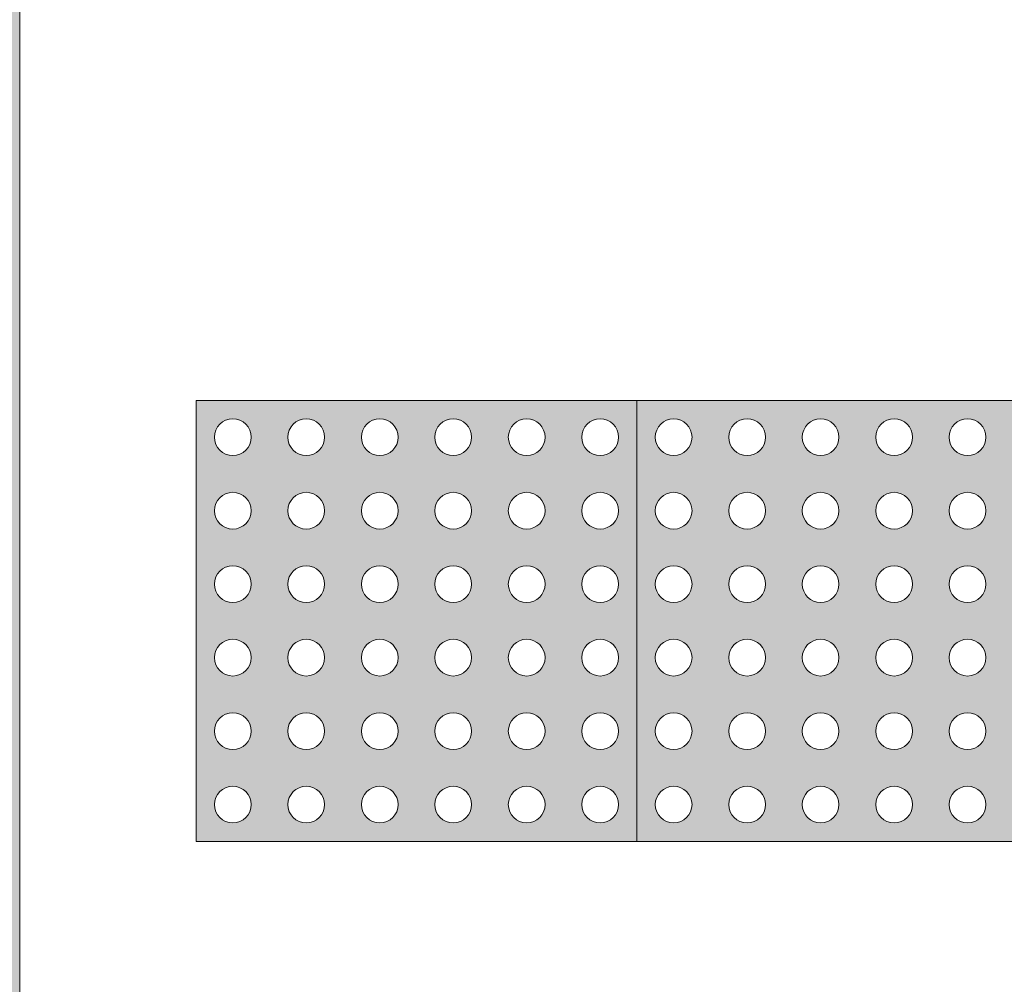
# Model space of a CAD drawing. Header units: metres. Extents: x -14.5 to 19.7, y -19.1 to 4.
# Tile 24 of 218: x 6.006 to 6.565, y -11.845 to -11.298. Entities that reach past the tile are written whole.
import ezdxf

# ---------------------------------------------------------------- set-up
doc = ezdxf.new("R2010")
doc.units = ezdxf.units.M
doc.linetypes.add('Traço ponto', pattern=[0.015875, 0.00635, -0.004762, 0, -0.004762])
for name, color, linetype, lineweight in [('A-ANNO-DIMS', 7, 'Continuous', 9), ('A-ANNO-DIMS-78', 7, 'Continuous', 9), ('A-DETL-GENF', 7, 'Continuous', 5)]:
    doc.layers.add(name, color=color, linetype=linetype, lineweight=lineweight)
doc.layers.add('A-DETL', color=7, linetype='Continuous', lineweight=5, true_color=0x00a600)
doc.styles.add('Arial', font='arial.ttf', dxfattribs={"height": 0.117})
doc.dimstyles.new('Com_linha__ref__contínua__-_Cor_Vermelha_Arial_1_5mm', dxfattribs={"dimscale": 0.3048, "dimtxt": 0.11937, "dimasz": 0.511811, "dimexe": 0.383858, "dimexo": 0.383858, "dimgap": 0.038386, "dimtad": 1, "dimrnd": 0.01, "dimzin": 0, "dimdsep": 46, "dimtxsty": 'Arial', "dimblk1": 'OBLIQUE', "dimblk2": 'OBLIQUE', "dimsah": 1, "dimcen": 0.09, "dimdle": 0.383858, "dimazin": 0, "dimtfac": 1, "dimtdec": 4, "dimtix": 1, "dimtmove": 0, "dimatfit": 3, "dimfxl": 1, "dimtvp": 1, "dimtolj": 1, "dimtzin": 0, "dimarcsym": 2})

# ---------------------------------------------------------------- blocks, each defined once
blk = doc.blocks.new('DIMBLOCK41-PLANTA DE COBERTURA')
at = {"layer": 'A-ANNO-DIMS-78', "color": 242, "true_color": 0xbd2b2e}
for p, q in [((0.50641, -9.87872), (0.50641, -9.76172)), ((6.00641, -9.87872), (6.00641, -9.76172)), ((0.50641, -9.87872), (0.58441, -9.80072)), ((6.00641, -9.87872), (6.08441, -9.80072)), ((0.50641, -9.87872), (0.42841, -9.95672)), ((0.50641, -9.87872), (6.12341, -9.87872)), ((0.50641, -9.87872), (0.50641, -13.69804)), ((6.00641, -9.87872), (5.92841, -9.95672)), ((6.00641, -9.87872), (6.00641, -9.88541))]:
    blk.add_line(p, q, dxfattribs=at)
at = {"layer": 'A-ANNO-DIMS-78', "color": 0, "insert": (3.09848, -9.71513), "char_height": 0.117, "width": 0.3790468, "attachment_point": 1, "line_spacing_factor": 0.941778, "style": 'Arial'}
blk.add_mtext('5,50', dxfattribs=at)
blk = doc.blocks.new('_Oblique')
at = {"color": 0, "linetype": 'ByBlock', "lineweight": -2}
blk.add_line((-0.5, -0.5), (0.5, 0.5), dxfattribs=at)

msp = doc.modelspace()

# ---------------------------------------------------------------- hatches: boundary and pattern name
at = {"layer": 'A-DETL-GENF', "true_color": 0xd2e2c2}
h = msp.add_hatch(color=254, dxfattribs=at)
h.paths.add_polyline_path([(0.81862, -18.23504), (6.00641, -18.23504), (6.00641, -18.07504), (5.70641, -18.07504), (5.70641, -16.87504), (6.00641, -16.87504), (6.00641, -13.81504), (1.00641, -13.81504), (1.00641, -18.07504), (0.52641, -18.07504), (0.52641, -18.23504), (0.58949, -18.23504)])
h.paths.add_polyline_path([(0.34641, -12.61504), (6.00641, -12.61504), (6.00641, -8.23504), (-0.16359, -8.23504), (-0.16359, -12.61504)])
h.paths.add_polyline_path([(2.86588, -10.98682), (2.82346, -10.97632), (2.80431, -10.96948), (2.78764, -10.96072), (2.77426, -10.9494), (2.76483, -10.93504), (2.75895, -10.91793), (2.75579, -10.89549), (2.75503, -10.87765), (2.75556, -10.83293), (2.59395, -10.82941), (2.07676, -10.83021), (1.92545, -10.83201), (1.89845, -10.82832), (1.88794, -10.82566), (1.71561, -10.77363), (1.6384, -10.74902), (1.62517, -10.74358), (1.59722, -10.72804), (1.57271, -10.70769), (1.54836, -10.68232), (1.52665, -10.65476), (1.48962, -10.59875), (1.45656, -10.54041), (1.44512, -10.51632), (1.43553, -10.49146), (1.40068, -10.37367), (1.38973, -10.31835), (1.38226, -10.26854), (1.37304, -10.16582), (1.36863, -10.06279), (1.37064, -10.05853), (1.37064, -9.98121), (1.36863, -9.97686), (1.37304, -9.87383), (1.38226, -9.77111), (1.38973, -9.7213), (1.40737, -9.64054), (1.43553, -9.54819), (1.44512, -9.52333), (1.45656, -9.49924), (1.48962, -9.4409), (1.52665, -9.38489), (1.55462, -9.35033), (1.58673, -9.31939), (1.59837, -9.31083), (1.64705, -9.2778), (1.69676, -9.24817), (1.74851, -9.22531), (1.80319, -9.2122), (1.86037, -9.20739), (1.91881, -9.20676), (2.06876, -9.20937), (2.21874, -9.21025), (2.67103, -9.20937), (2.75672, -9.20683), (2.75494, -9.1621), (2.75681, -9.13489), (2.75886, -9.12178), (2.76474, -9.10465), (2.77419, -9.09028), (2.78757, -9.07896), (2.80426, -9.07019), (2.83034, -9.06149), (2.86588, -9.05283), (2.89752, -9.06429), (2.90081, -9.06665), (2.90272, -9.06831), (2.90197, -9.07664), (2.89535, -9.08743), (2.88017, -9.10929), (2.83034, -9.20937), (3.29259, -9.19624), (3.75498, -9.19013), (3.90771, -9.19187), (4.06029, -9.19881), (4.24796, -9.21214), (4.50153, -9.19929), (4.62925, -9.19575), (4.757, -9.19806), (4.82044, -9.19657), (4.88388, -9.20035), (4.95811, -9.21177), (4.99016, -9.22179), (5.0162, -9.21971), (5.04232, -9.22036), (5.07876, -9.2259), (5.11394, -9.23674), (5.14224, -9.25764), (5.16713, -9.28235), (5.20786, -9.32724), (5.24239, -9.37685), (5.27303, -9.43682), (5.29703, -9.49735), (5.31636, -9.56609), (5.33071, -9.63444), (5.3449, -9.72355), (5.35708, -9.83838), (5.36115, -9.95376), (5.36115, -10.08589), (5.35708, -10.20127), (5.34203, -10.33633), (5.33071, -10.40522), (5.31491, -10.47979), (5.29703, -10.5423), (5.27015, -10.60928), (5.24239, -10.66281), (5.20786, -10.71242), (5.16713, -10.75731), (5.14602, -10.77871), (5.12235, -10.79736), (5.11371, -10.8025), (5.10443, -10.80643), (5.07381, -10.81485), (5.04232, -10.81931), (5.01306, -10.81971), (4.99018, -10.81788), (4.97073, -10.8246), (4.95072, -10.8295), (4.89987, -10.83749), (4.84853, -10.84156), (4.67507, -10.84427), (4.50153, -10.84033), (4.24796, -10.82751), (4.06029, -10.84084), (3.90771, -10.84778), (3.75498, -10.84952), (3.29259, -10.84341), (2.83034, -10.83028), (2.87019, -10.91318), (2.8874, -10.94153), (2.90081, -10.96081), (2.90226, -10.96355), (2.90197, -10.97134), (2.89916, -10.97444), (2.89535, -10.97622), (2.88017, -10.98207)])
at = {"layer": 'A-DETL-GENF', "true_color": 0xffffff}
h = msp.add_hatch(color=7, dxfattribs=at)
h.paths.add_polyline_path([(6.21058, -11.76421), (6.35641, -11.76421), (6.35641, -11.51421), (6.10641, -11.51421), (6.10641, -11.76421), (6.16891, -11.76421)])
h.paths.add_polyline_path([(6.16891, -11.75379), (6.1637, -11.7524), (6.15989, -11.74858), (6.1585, -11.74337), (6.15989, -11.73817), (6.1637, -11.73435), (6.16891, -11.73296), (6.17412, -11.73435), (6.17793, -11.73817), (6.17933, -11.74337), (6.17793, -11.74858), (6.17412, -11.7524), (6.17161, -11.75344)])
h.paths.add_polyline_path([(6.25225, -11.75379), (6.24704, -11.7524), (6.24322, -11.74858), (6.24183, -11.74337), (6.24322, -11.73817), (6.24704, -11.73435), (6.25225, -11.73296), (6.25745, -11.73435), (6.26127, -11.73817), (6.26266, -11.74337), (6.26127, -11.74858), (6.25745, -11.7524), (6.25494, -11.75344)])
h.paths.add_polyline_path([(6.29391, -11.75379), (6.2887, -11.7524), (6.28489, -11.74858), (6.2835, -11.74337), (6.28489, -11.73817), (6.2887, -11.73435), (6.29391, -11.73296), (6.29912, -11.73435), (6.30293, -11.73817), (6.30433, -11.74337), (6.30293, -11.74858), (6.29912, -11.7524), (6.29661, -11.75344)])
h.paths.add_polyline_path([(6.12725, -11.75379), (6.12204, -11.7524), (6.11822, -11.74858), (6.11683, -11.74337), (6.11822, -11.73817), (6.12204, -11.73435), (6.12725, -11.73296), (6.13245, -11.73435), (6.13627, -11.73817), (6.13766, -11.74337), (6.13627, -11.74858), (6.13245, -11.7524), (6.12994, -11.75344)])
h.paths.add_polyline_path([(6.21058, -11.75379), (6.20537, -11.7524), (6.20156, -11.74858), (6.20016, -11.74337), (6.20156, -11.73817), (6.20537, -11.73435), (6.21058, -11.73296), (6.21579, -11.73435), (6.2196, -11.73817), (6.221, -11.74337), (6.2196, -11.74858), (6.21579, -11.7524), (6.21327, -11.75344)])
h.paths.add_polyline_path([(6.33558, -11.75379), (6.33037, -11.7524), (6.32656, -11.74858), (6.32516, -11.74337), (6.32656, -11.73817), (6.33037, -11.73435), (6.33558, -11.73296), (6.34079, -11.73435), (6.3446, -11.73817), (6.346, -11.74337), (6.3446, -11.74858), (6.34079, -11.7524), (6.33827, -11.75344)])
h.paths.add_polyline_path([(6.12725, -11.71212), (6.12204, -11.71073), (6.11822, -11.70692), (6.11683, -11.70171), (6.11822, -11.6965), (6.12204, -11.69269), (6.12725, -11.69129), (6.13245, -11.69269), (6.13627, -11.6965), (6.13766, -11.70171), (6.13627, -11.70692), (6.13245, -11.71073), (6.12994, -11.71177)])
h.paths.add_polyline_path([(6.21058, -11.71212), (6.20537, -11.71073), (6.20156, -11.70692), (6.20016, -11.70171), (6.20156, -11.6965), (6.20537, -11.69269), (6.21058, -11.69129), (6.21579, -11.69269), (6.2196, -11.6965), (6.221, -11.70171), (6.2196, -11.70692), (6.21579, -11.71073), (6.21327, -11.71177)])
h.paths.add_polyline_path([(6.33558, -11.71212), (6.33037, -11.71073), (6.32656, -11.70692), (6.32516, -11.70171), (6.32656, -11.6965), (6.33037, -11.69269), (6.33558, -11.69129), (6.34079, -11.69269), (6.3446, -11.6965), (6.346, -11.70171), (6.3446, -11.70692), (6.34079, -11.71073), (6.33827, -11.71177)])
h.paths.add_polyline_path([(6.25225, -11.71212), (6.24704, -11.71073), (6.24322, -11.70692), (6.24183, -11.70171), (6.24322, -11.6965), (6.24704, -11.69269), (6.25225, -11.69129), (6.25745, -11.69269), (6.26127, -11.6965), (6.26266, -11.70171), (6.26127, -11.70692), (6.25745, -11.71073), (6.25494, -11.71177)])
h.paths.add_polyline_path([(6.16891, -11.71212), (6.1637, -11.71073), (6.15989, -11.70692), (6.1585, -11.70171), (6.15989, -11.6965), (6.1637, -11.69269), (6.16891, -11.69129), (6.17412, -11.69269), (6.17793, -11.6965), (6.17933, -11.70171), (6.17793, -11.70692), (6.17412, -11.71073), (6.17161, -11.71177)])
h.paths.add_polyline_path([(6.29391, -11.71212), (6.2887, -11.71073), (6.28489, -11.70692), (6.2835, -11.70171), (6.28489, -11.6965), (6.2887, -11.69269), (6.29391, -11.69129), (6.29912, -11.69269), (6.30293, -11.6965), (6.30433, -11.70171), (6.30293, -11.70692), (6.29912, -11.71073), (6.29661, -11.71177)])
h.paths.add_polyline_path([(6.25225, -11.67046), (6.24704, -11.66906), (6.24322, -11.66525), (6.24183, -11.66004), (6.24322, -11.65483), (6.24704, -11.65102), (6.25225, -11.64962), (6.25745, -11.65102), (6.26127, -11.65483), (6.26266, -11.66004), (6.26127, -11.66525), (6.25745, -11.66906), (6.25494, -11.6701)])
h.paths.add_polyline_path([(6.21058, -11.67046), (6.20537, -11.66906), (6.20156, -11.66525), (6.20016, -11.66004), (6.20156, -11.65483), (6.20537, -11.65102), (6.21058, -11.64962), (6.21579, -11.65102), (6.2196, -11.65483), (6.221, -11.66004), (6.2196, -11.66525), (6.21579, -11.66906), (6.21327, -11.6701)])
h.paths.add_polyline_path([(6.33558, -11.67046), (6.33037, -11.66906), (6.32656, -11.66525), (6.32516, -11.66004), (6.32656, -11.65483), (6.33037, -11.65102), (6.33558, -11.64962), (6.34079, -11.65102), (6.3446, -11.65483), (6.346, -11.66004), (6.3446, -11.66525), (6.34079, -11.66906), (6.33827, -11.6701)])
h.paths.add_polyline_path([(6.29391, -11.67046), (6.2887, -11.66906), (6.28489, -11.66525), (6.2835, -11.66004), (6.28489, -11.65483), (6.2887, -11.65102), (6.29391, -11.64962), (6.29912, -11.65102), (6.30293, -11.65483), (6.30433, -11.66004), (6.30293, -11.66525), (6.29912, -11.66906), (6.29661, -11.6701)])
h.paths.add_polyline_path([(6.12725, -11.67046), (6.12204, -11.66906), (6.11822, -11.66525), (6.11683, -11.66004), (6.11822, -11.65483), (6.12204, -11.65102), (6.12725, -11.64962), (6.13245, -11.65102), (6.13627, -11.65483), (6.13766, -11.66004), (6.13627, -11.66525), (6.13245, -11.66906), (6.12994, -11.6701)])
h.paths.add_polyline_path([(6.16891, -11.67046), (6.1637, -11.66906), (6.15989, -11.66525), (6.1585, -11.66004), (6.15989, -11.65483), (6.1637, -11.65102), (6.16891, -11.64962), (6.17412, -11.65102), (6.17793, -11.65483), (6.17933, -11.66004), (6.17793, -11.66525), (6.17412, -11.66906), (6.17161, -11.6701)])
h.paths.add_polyline_path([(6.33558, -11.62879), (6.33037, -11.6274), (6.32656, -11.62358), (6.32516, -11.61837), (6.32656, -11.61317), (6.33037, -11.60935), (6.33558, -11.60796), (6.34079, -11.60935), (6.3446, -11.61317), (6.346, -11.61837), (6.3446, -11.62358), (6.34079, -11.6274), (6.33827, -11.62844)])
h.paths.add_polyline_path([(6.21058, -11.62879), (6.20537, -11.6274), (6.20156, -11.62358), (6.20016, -11.61837), (6.20156, -11.61317), (6.20537, -11.60935), (6.21058, -11.60796), (6.21579, -11.60935), (6.2196, -11.61317), (6.221, -11.61837), (6.2196, -11.62358), (6.21579, -11.6274), (6.21327, -11.62844)])
h.paths.add_polyline_path([(6.12725, -11.62879), (6.12204, -11.6274), (6.11822, -11.62358), (6.11683, -11.61837), (6.11822, -11.61317), (6.12204, -11.60935), (6.12725, -11.60796), (6.13245, -11.60935), (6.13627, -11.61317), (6.13766, -11.61837), (6.13627, -11.62358), (6.13245, -11.6274), (6.12994, -11.62844)])
h.paths.add_polyline_path([(6.25225, -11.62879), (6.24704, -11.6274), (6.24322, -11.62358), (6.24183, -11.61837), (6.24322, -11.61317), (6.24704, -11.60935), (6.25225, -11.60796), (6.25745, -11.60935), (6.26127, -11.61317), (6.26266, -11.61837), (6.26127, -11.62358), (6.25745, -11.6274), (6.25494, -11.62844)])
h.paths.add_polyline_path([(6.16891, -11.62879), (6.1637, -11.6274), (6.15989, -11.62358), (6.1585, -11.61837), (6.15989, -11.61317), (6.1637, -11.60935), (6.16891, -11.60796), (6.17412, -11.60935), (6.17793, -11.61317), (6.17933, -11.61837), (6.17793, -11.62358), (6.17412, -11.6274), (6.17161, -11.62844)])
h.paths.add_polyline_path([(6.29391, -11.62879), (6.2887, -11.6274), (6.28489, -11.62358), (6.2835, -11.61837), (6.28489, -11.61317), (6.2887, -11.60935), (6.29391, -11.60796), (6.29912, -11.60935), (6.30293, -11.61317), (6.30433, -11.61837), (6.30293, -11.62358), (6.29912, -11.6274), (6.29661, -11.62844)])
h.paths.add_polyline_path([(6.21058, -11.58712), (6.20537, -11.58573), (6.20156, -11.58192), (6.20016, -11.57671), (6.20156, -11.5715), (6.20537, -11.56769), (6.21058, -11.56629), (6.21579, -11.56769), (6.2196, -11.5715), (6.221, -11.57671), (6.2196, -11.58192), (6.21579, -11.58573), (6.21327, -11.58677)])
h.paths.add_polyline_path([(6.33558, -11.58712), (6.33037, -11.58573), (6.32656, -11.58192), (6.32516, -11.57671), (6.32656, -11.5715), (6.33037, -11.56769), (6.33558, -11.56629), (6.34079, -11.56769), (6.3446, -11.5715), (6.346, -11.57671), (6.3446, -11.58192), (6.34079, -11.58573), (6.33827, -11.58677)])
h.paths.add_polyline_path([(6.25225, -11.58712), (6.24704, -11.58573), (6.24322, -11.58192), (6.24183, -11.57671), (6.24322, -11.5715), (6.24704, -11.56769), (6.25225, -11.56629), (6.25745, -11.56769), (6.26127, -11.5715), (6.26266, -11.57671), (6.26127, -11.58192), (6.25745, -11.58573), (6.25494, -11.58677)])
h.paths.add_polyline_path([(6.12725, -11.58712), (6.12204, -11.58573), (6.11822, -11.58192), (6.11683, -11.57671), (6.11822, -11.5715), (6.12204, -11.56769), (6.12725, -11.56629), (6.13245, -11.56769), (6.13627, -11.5715), (6.13766, -11.57671), (6.13627, -11.58192), (6.13245, -11.58573), (6.12994, -11.58677)])
h.paths.add_polyline_path([(6.29391, -11.58712), (6.2887, -11.58573), (6.28489, -11.58192), (6.2835, -11.57671), (6.28489, -11.5715), (6.2887, -11.56769), (6.29391, -11.56629), (6.29912, -11.56769), (6.30293, -11.5715), (6.30433, -11.57671), (6.30293, -11.58192), (6.29912, -11.58573), (6.29661, -11.58677)])
h.paths.add_polyline_path([(6.16891, -11.58712), (6.1637, -11.58573), (6.15989, -11.58192), (6.1585, -11.57671), (6.15989, -11.5715), (6.1637, -11.56769), (6.16891, -11.56629), (6.17412, -11.56769), (6.17793, -11.5715), (6.17933, -11.57671), (6.17793, -11.58192), (6.17412, -11.58573), (6.17161, -11.58677)])
h.paths.add_polyline_path([(6.25225, -11.54546), (6.24704, -11.54406), (6.24322, -11.54025), (6.24183, -11.53504), (6.24322, -11.52983), (6.24704, -11.52602), (6.25225, -11.52462), (6.25745, -11.52602), (6.26127, -11.52983), (6.26266, -11.53504), (6.26127, -11.54025), (6.25745, -11.54406), (6.25494, -11.5451)])
h.paths.add_polyline_path([(6.29391, -11.54546), (6.2887, -11.54406), (6.28489, -11.54025), (6.2835, -11.53504), (6.28489, -11.52983), (6.2887, -11.52602), (6.29391, -11.52462), (6.29912, -11.52602), (6.30293, -11.52983), (6.30433, -11.53504), (6.30293, -11.54025), (6.29912, -11.54406), (6.29661, -11.5451)])
h.paths.add_polyline_path([(6.12725, -11.54546), (6.12204, -11.54406), (6.11822, -11.54025), (6.11683, -11.53504), (6.11822, -11.52983), (6.12204, -11.52602), (6.12725, -11.52462), (6.13245, -11.52602), (6.13627, -11.52983), (6.13766, -11.53504), (6.13627, -11.54025), (6.13245, -11.54406), (6.12994, -11.5451)])
h.paths.add_polyline_path([(6.21058, -11.54546), (6.20537, -11.54406), (6.20156, -11.54025), (6.20016, -11.53504), (6.20156, -11.52983), (6.20537, -11.52602), (6.21058, -11.52462), (6.21579, -11.52602), (6.2196, -11.52983), (6.221, -11.53504), (6.2196, -11.54025), (6.21579, -11.54406), (6.21327, -11.5451)])
h.paths.add_polyline_path([(6.16891, -11.54546), (6.1637, -11.54406), (6.15989, -11.54025), (6.1585, -11.53504), (6.15989, -11.52983), (6.1637, -11.52602), (6.16891, -11.52462), (6.17412, -11.52602), (6.17793, -11.52983), (6.17933, -11.53504), (6.17793, -11.54025), (6.17412, -11.54406), (6.17161, -11.5451)])
h.paths.add_polyline_path([(6.33558, -11.54546), (6.33037, -11.54406), (6.32656, -11.54025), (6.32516, -11.53504), (6.32656, -11.52983), (6.33037, -11.52602), (6.33558, -11.52462), (6.34079, -11.52602), (6.3446, -11.52983), (6.346, -11.53504), (6.3446, -11.54025), (6.34079, -11.54406), (6.33827, -11.5451)])
h = msp.add_hatch(color=7, dxfattribs=at)
h.paths.add_polyline_path([(6.46058, -11.76421), (6.60641, -11.76421), (6.60641, -11.51421), (6.35641, -11.51421), (6.35641, -11.76421), (6.41891, -11.76421)])
h.paths.add_polyline_path([(6.37725, -11.75379), (6.37204, -11.7524), (6.36822, -11.74858), (6.36683, -11.74337), (6.36822, -11.73817), (6.37204, -11.73435), (6.37725, -11.73296), (6.38245, -11.73435), (6.38627, -11.73817), (6.38766, -11.74337), (6.38627, -11.74858), (6.38245, -11.7524), (6.37994, -11.75344)])
h.paths.add_polyline_path([(6.54391, -11.75379), (6.5387, -11.7524), (6.53489, -11.74858), (6.5335, -11.74337), (6.53489, -11.73817), (6.5387, -11.73435), (6.54391, -11.73296), (6.54912, -11.73435), (6.55293, -11.73817), (6.55433, -11.74337), (6.55293, -11.74858), (6.54912, -11.7524), (6.54661, -11.75344)])
h.paths.add_polyline_path([(6.41891, -11.75379), (6.4137, -11.7524), (6.40989, -11.74858), (6.4085, -11.74337), (6.40989, -11.73817), (6.4137, -11.73435), (6.41891, -11.73296), (6.42412, -11.73435), (6.42793, -11.73817), (6.42933, -11.74337), (6.42793, -11.74858), (6.42412, -11.7524), (6.42161, -11.75344)])
h.paths.add_polyline_path([(6.50225, -11.75379), (6.49704, -11.7524), (6.49322, -11.74858), (6.49183, -11.74337), (6.49322, -11.73817), (6.49704, -11.73435), (6.50225, -11.73296), (6.50745, -11.73435), (6.51127, -11.73817), (6.51266, -11.74337), (6.51127, -11.74858), (6.50745, -11.7524), (6.50494, -11.75344)])
h.paths.add_polyline_path([(6.46058, -11.75379), (6.45537, -11.7524), (6.45156, -11.74858), (6.45016, -11.74337), (6.45156, -11.73817), (6.45537, -11.73435), (6.46058, -11.73296), (6.46579, -11.73435), (6.4696, -11.73817), (6.471, -11.74337), (6.4696, -11.74858), (6.46579, -11.7524), (6.46327, -11.75344)])
h.paths.add_polyline_path([(6.58558, -11.75379), (6.58037, -11.7524), (6.57656, -11.74858), (6.57516, -11.74337), (6.57656, -11.73817), (6.58037, -11.73435), (6.58558, -11.73296), (6.59079, -11.73435), (6.5946, -11.73817), (6.596, -11.74337), (6.5946, -11.74858), (6.59079, -11.7524), (6.58827, -11.75344)])
h.paths.add_polyline_path([(6.58558, -11.71212), (6.58037, -11.71073), (6.57656, -11.70692), (6.57516, -11.70171), (6.57656, -11.6965), (6.58037, -11.69269), (6.58558, -11.69129), (6.59079, -11.69269), (6.5946, -11.6965), (6.596, -11.70171), (6.5946, -11.70692), (6.59079, -11.71073), (6.58827, -11.71177)])
h.paths.add_polyline_path([(6.37725, -11.71212), (6.37204, -11.71073), (6.36822, -11.70692), (6.36683, -11.70171), (6.36822, -11.6965), (6.37204, -11.69269), (6.37725, -11.69129), (6.38245, -11.69269), (6.38627, -11.6965), (6.38766, -11.70171), (6.38627, -11.70692), (6.38245, -11.71073), (6.37994, -11.71177)])
h.paths.add_polyline_path([(6.50225, -11.71212), (6.49704, -11.71073), (6.49322, -11.70692), (6.49183, -11.70171), (6.49322, -11.6965), (6.49704, -11.69269), (6.50225, -11.69129), (6.50745, -11.69269), (6.51127, -11.6965), (6.51266, -11.70171), (6.51127, -11.70692), (6.50745, -11.71073), (6.50494, -11.71177)])
h.paths.add_polyline_path([(6.46058, -11.71212), (6.45537, -11.71073), (6.45156, -11.70692), (6.45016, -11.70171), (6.45156, -11.6965), (6.45537, -11.69269), (6.46058, -11.69129), (6.46579, -11.69269), (6.4696, -11.6965), (6.471, -11.70171), (6.4696, -11.70692), (6.46579, -11.71073), (6.46327, -11.71177)])
h.paths.add_polyline_path([(6.41891, -11.71212), (6.4137, -11.71073), (6.40989, -11.70692), (6.4085, -11.70171), (6.40989, -11.6965), (6.4137, -11.69269), (6.41891, -11.69129), (6.42412, -11.69269), (6.42793, -11.6965), (6.42933, -11.70171), (6.42793, -11.70692), (6.42412, -11.71073), (6.42161, -11.71177)])
h.paths.add_polyline_path([(6.54391, -11.71212), (6.5387, -11.71073), (6.53489, -11.70692), (6.5335, -11.70171), (6.53489, -11.6965), (6.5387, -11.69269), (6.54391, -11.69129), (6.54912, -11.69269), (6.55293, -11.6965), (6.55433, -11.70171), (6.55293, -11.70692), (6.54912, -11.71073), (6.54661, -11.71177)])
h.paths.add_polyline_path([(6.58558, -11.67046), (6.58037, -11.66906), (6.57656, -11.66525), (6.57516, -11.66004), (6.57656, -11.65483), (6.58037, -11.65102), (6.58558, -11.64962), (6.59079, -11.65102), (6.5946, -11.65483), (6.596, -11.66004), (6.5946, -11.66525), (6.59079, -11.66906), (6.58827, -11.6701)])
h.paths.add_polyline_path([(6.46058, -11.67046), (6.45537, -11.66906), (6.45156, -11.66525), (6.45016, -11.66004), (6.45156, -11.65483), (6.45537, -11.65102), (6.46058, -11.64962), (6.46579, -11.65102), (6.4696, -11.65483), (6.471, -11.66004), (6.4696, -11.66525), (6.46579, -11.66906), (6.46327, -11.6701)])
h.paths.add_polyline_path([(6.54391, -11.67046), (6.5387, -11.66906), (6.53489, -11.66525), (6.5335, -11.66004), (6.53489, -11.65483), (6.5387, -11.65102), (6.54391, -11.64962), (6.54912, -11.65102), (6.55293, -11.65483), (6.55433, -11.66004), (6.55293, -11.66525), (6.54912, -11.66906), (6.54661, -11.6701)])
h.paths.add_polyline_path([(6.50225, -11.67046), (6.49704, -11.66906), (6.49322, -11.66525), (6.49183, -11.66004), (6.49322, -11.65483), (6.49704, -11.65102), (6.50225, -11.64962), (6.50745, -11.65102), (6.51127, -11.65483), (6.51266, -11.66004), (6.51127, -11.66525), (6.50745, -11.66906), (6.50494, -11.6701)])
h.paths.add_polyline_path([(6.41891, -11.67046), (6.4137, -11.66906), (6.40989, -11.66525), (6.4085, -11.66004), (6.40989, -11.65483), (6.4137, -11.65102), (6.41891, -11.64962), (6.42412, -11.65102), (6.42793, -11.65483), (6.42933, -11.66004), (6.42793, -11.66525), (6.42412, -11.66906), (6.42161, -11.6701)])
h.paths.add_polyline_path([(6.37725, -11.67046), (6.37204, -11.66906), (6.36822, -11.66525), (6.36683, -11.66004), (6.36822, -11.65483), (6.37204, -11.65102), (6.37725, -11.64962), (6.38245, -11.65102), (6.38627, -11.65483), (6.38766, -11.66004), (6.38627, -11.66525), (6.38245, -11.66906), (6.37994, -11.6701)])
h.paths.add_polyline_path([(6.58558, -11.62879), (6.58037, -11.6274), (6.57656, -11.62358), (6.57516, -11.61837), (6.57656, -11.61317), (6.58037, -11.60935), (6.58558, -11.60796), (6.59079, -11.60935), (6.5946, -11.61317), (6.596, -11.61837), (6.5946, -11.62358), (6.59079, -11.6274), (6.58827, -11.62844)])
h.paths.add_polyline_path([(6.50225, -11.62879), (6.49704, -11.6274), (6.49322, -11.62358), (6.49183, -11.61837), (6.49322, -11.61317), (6.49704, -11.60935), (6.50225, -11.60796), (6.50745, -11.60935), (6.51127, -11.61317), (6.51266, -11.61837), (6.51127, -11.62358), (6.50745, -11.6274), (6.50494, -11.62844)])
h.paths.add_polyline_path([(6.46058, -11.62879), (6.45537, -11.6274), (6.45156, -11.62358), (6.45016, -11.61837), (6.45156, -11.61317), (6.45537, -11.60935), (6.46058, -11.60796), (6.46579, -11.60935), (6.4696, -11.61317), (6.471, -11.61837), (6.4696, -11.62358), (6.46579, -11.6274), (6.46327, -11.62844)])
h.paths.add_polyline_path([(6.41891, -11.62879), (6.4137, -11.6274), (6.40989, -11.62358), (6.4085, -11.61837), (6.40989, -11.61317), (6.4137, -11.60935), (6.41891, -11.60796), (6.42412, -11.60935), (6.42793, -11.61317), (6.42933, -11.61837), (6.42793, -11.62358), (6.42412, -11.6274), (6.42161, -11.62844)])
h.paths.add_polyline_path([(6.37725, -11.62879), (6.37204, -11.6274), (6.36822, -11.62358), (6.36683, -11.61837), (6.36822, -11.61317), (6.37204, -11.60935), (6.37725, -11.60796), (6.38245, -11.60935), (6.38627, -11.61317), (6.38766, -11.61837), (6.38627, -11.62358), (6.38245, -11.6274), (6.37994, -11.62844)])
h.paths.add_polyline_path([(6.54391, -11.62879), (6.5387, -11.6274), (6.53489, -11.62358), (6.5335, -11.61837), (6.53489, -11.61317), (6.5387, -11.60935), (6.54391, -11.60796), (6.54912, -11.60935), (6.55293, -11.61317), (6.55433, -11.61837), (6.55293, -11.62358), (6.54912, -11.6274), (6.54661, -11.62844)])
h.paths.add_polyline_path([(6.54391, -11.58712), (6.5387, -11.58573), (6.53489, -11.58192), (6.5335, -11.57671), (6.53489, -11.5715), (6.5387, -11.56769), (6.54391, -11.56629), (6.54912, -11.56769), (6.55293, -11.5715), (6.55433, -11.57671), (6.55293, -11.58192), (6.54912, -11.58573), (6.54661, -11.58677)])
h.paths.add_polyline_path([(6.37725, -11.58712), (6.37204, -11.58573), (6.36822, -11.58192), (6.36683, -11.57671), (6.36822, -11.5715), (6.37204, -11.56769), (6.37725, -11.56629), (6.38245, -11.56769), (6.38627, -11.5715), (6.38766, -11.57671), (6.38627, -11.58192), (6.38245, -11.58573), (6.37994, -11.58677)])
h.paths.add_polyline_path([(6.46058, -11.58712), (6.45537, -11.58573), (6.45156, -11.58192), (6.45016, -11.57671), (6.45156, -11.5715), (6.45537, -11.56769), (6.46058, -11.56629), (6.46579, -11.56769), (6.4696, -11.5715), (6.471, -11.57671), (6.4696, -11.58192), (6.46579, -11.58573), (6.46327, -11.58677)])
h.paths.add_polyline_path([(6.58558, -11.58712), (6.58037, -11.58573), (6.57656, -11.58192), (6.57516, -11.57671), (6.57656, -11.5715), (6.58037, -11.56769), (6.58558, -11.56629), (6.59079, -11.56769), (6.5946, -11.5715), (6.596, -11.57671), (6.5946, -11.58192), (6.59079, -11.58573), (6.58827, -11.58677)])
h.paths.add_polyline_path([(6.50225, -11.58712), (6.49704, -11.58573), (6.49322, -11.58192), (6.49183, -11.57671), (6.49322, -11.5715), (6.49704, -11.56769), (6.50225, -11.56629), (6.50745, -11.56769), (6.51127, -11.5715), (6.51266, -11.57671), (6.51127, -11.58192), (6.50745, -11.58573), (6.50494, -11.58677)])
h.paths.add_polyline_path([(6.41891, -11.58712), (6.4137, -11.58573), (6.40989, -11.58192), (6.4085, -11.57671), (6.40989, -11.5715), (6.4137, -11.56769), (6.41891, -11.56629), (6.42412, -11.56769), (6.42793, -11.5715), (6.42933, -11.57671), (6.42793, -11.58192), (6.42412, -11.58573), (6.42161, -11.58677)])
h.paths.add_polyline_path([(6.54391, -11.54546), (6.5387, -11.54406), (6.53489, -11.54025), (6.5335, -11.53504), (6.53489, -11.52983), (6.5387, -11.52602), (6.54391, -11.52462), (6.54912, -11.52602), (6.55293, -11.52983), (6.55433, -11.53504), (6.55293, -11.54025), (6.54912, -11.54406), (6.54661, -11.5451)])
h.paths.add_polyline_path([(6.41891, -11.54546), (6.4137, -11.54406), (6.40989, -11.54025), (6.4085, -11.53504), (6.40989, -11.52983), (6.4137, -11.52602), (6.41891, -11.52462), (6.42412, -11.52602), (6.42793, -11.52983), (6.42933, -11.53504), (6.42793, -11.54025), (6.42412, -11.54406), (6.42161, -11.5451)])
h.paths.add_polyline_path([(6.50225, -11.54546), (6.49704, -11.54406), (6.49322, -11.54025), (6.49183, -11.53504), (6.49322, -11.52983), (6.49704, -11.52602), (6.50225, -11.52462), (6.50745, -11.52602), (6.51127, -11.52983), (6.51266, -11.53504), (6.51127, -11.54025), (6.50745, -11.54406), (6.50494, -11.5451)])
h.paths.add_polyline_path([(6.58558, -11.54546), (6.58037, -11.54406), (6.57656, -11.54025), (6.57516, -11.53504), (6.57656, -11.52983), (6.58037, -11.52602), (6.58558, -11.52462), (6.59079, -11.52602), (6.5946, -11.52983), (6.596, -11.53504), (6.5946, -11.54025), (6.59079, -11.54406), (6.58827, -11.5451)])
h.paths.add_polyline_path([(6.37725, -11.54546), (6.37204, -11.54406), (6.36822, -11.54025), (6.36683, -11.53504), (6.36822, -11.52983), (6.37204, -11.52602), (6.37725, -11.52462), (6.38245, -11.52602), (6.38627, -11.52983), (6.38766, -11.53504), (6.38627, -11.54025), (6.38245, -11.54406), (6.37994, -11.5451)])
h.paths.add_polyline_path([(6.46058, -11.54546), (6.45537, -11.54406), (6.45156, -11.54025), (6.45016, -11.53504), (6.45156, -11.52983), (6.45537, -11.52602), (6.46058, -11.52462), (6.46579, -11.52602), (6.4696, -11.52983), (6.471, -11.53504), (6.4696, -11.54025), (6.46579, -11.54406), (6.46327, -11.5451)])

# ---------------------------------------------------------------- linework, layer by layer
at = {"layer": 'A-DETL', "color": 7, "linetype": 'Traço ponto'}
for p, q in [((6.00641, -12.71504), (6.00641, -7.83504)), ((6.00641, -12.61504), (6.00641, -8.23504))]:
    msp.add_line(p, q, dxfattribs=at)
at = {"layer": 'A-DETL', "color": 8, "true_color": 0x808080}
for p, q in [((6.35641, -11.51421), (6.10641, -11.51421)), ((6.10641, -11.51421), (6.10641, -11.76421)), ((6.60641, -11.51421), (6.35641, -11.51421)), ((6.35641, -11.76421), (6.35641, -11.51421)), ((6.10641, -11.76421), (6.35641, -11.76421)), ((6.35641, -11.76421), (6.60641, -11.76421))]:
    msp.add_line(p, q, dxfattribs=at)
for centre, start, end in [((6.12725, -11.53504), 0, 180), ((6.16891, -11.53504), 0, 180), ((6.21058, -11.53504), 0, 180), ((6.25225, -11.53504), 0, 180), ((6.29391, -11.53504), 0, 180), ((6.33558, -11.53504), 0, 180), ((6.37725, -11.53504), 0, 180), ((6.41891, -11.53504), 0, 180), ((6.46058, -11.53504), 0, 180), ((6.50225, -11.53504), 0, 180), ((6.54391, -11.53504), 0, 180), ((6.12725, -11.53504), 180, 0), ((6.16891, -11.53504), 180, 0), ((6.21058, -11.53504), 180, 0), ((6.25225, -11.53504), 180, 0), ((6.29391, -11.53504), 180, 0), ((6.33558, -11.53504), 180, 0), ((6.37725, -11.53504), 180, 0), ((6.41891, -11.53504), 180, 0), ((6.46058, -11.53504), 180, 0), ((6.50225, -11.53504), 180, 0), ((6.54391, -11.53504), 180, 0), ((6.12725, -11.57671), 0, 180), ((6.16891, -11.57671), 0, 180), ((6.21058, -11.57671), 0, 180), ((6.25225, -11.57671), 0, 180), ((6.29391, -11.57671), 0, 180), ((6.33558, -11.57671), 0, 180), ((6.37725, -11.57671), 0, 180), ((6.41891, -11.57671), 0, 180), ((6.46058, -11.57671), 0, 180), ((6.50225, -11.57671), 0, 180), ((6.54391, -11.57671), 0, 180), ((6.12725, -11.57671), 180, 0), ((6.16891, -11.57671), 180, 0), ((6.21058, -11.57671), 180, 0), ((6.25225, -11.57671), 180, 0), ((6.29391, -11.57671), 180, 0), ((6.33558, -11.57671), 180, 0), ((6.37725, -11.57671), 180, 0), ((6.41891, -11.57671), 180, 0), ((6.46058, -11.57671), 180, 0), ((6.50225, -11.57671), 180, 0), ((6.54391, -11.57671), 180, 0), ((6.12725, -11.61837), 0, 180), ((6.16891, -11.61837), 0, 180), ((6.21058, -11.61837), 0, 180), ((6.25225, -11.61837), 0, 180), ((6.29391, -11.61837), 0, 180), ((6.33558, -11.61837), 0, 180), ((6.37725, -11.61837), 0, 180), ((6.41891, -11.61837), 0, 180), ((6.46058, -11.61837), 0, 180), ((6.50225, -11.61837), 0, 180), ((6.54391, -11.61837), 0, 180), ((6.12725, -11.61837), 180, 0), ((6.16891, -11.61837), 180, 0), ((6.21058, -11.61837), 180, 0), ((6.25225, -11.61837), 180, 0), ((6.29391, -11.61837), 180, 0), ((6.33558, -11.61837), 180, 0), ((6.37725, -11.61837), 180, 0), ((6.41891, -11.61837), 180, 0), ((6.46058, -11.61837), 180, 0), ((6.50225, -11.61837), 180, 0), ((6.54391, -11.61837), 180, 0), ((6.12725, -11.66004), 0, 180), ((6.16891, -11.66004), 0, 180), ((6.21058, -11.66004), 0, 180), ((6.25225, -11.66004), 0, 180), ((6.29391, -11.66004), 0, 180), ((6.33558, -11.66004), 0, 180), ((6.37725, -11.66004), 0, 180), ((6.41891, -11.66004), 0, 180), ((6.46058, -11.66004), 0, 180), ((6.50225, -11.66004), 0, 180), ((6.54391, -11.66004), 0, 180), ((6.12725, -11.66004), 180, 0), ((6.16891, -11.66004), 180, 0), ((6.21058, -11.66004), 180, 0), ((6.25225, -11.66004), 180, 0), ((6.29391, -11.66004), 180, 0), ((6.33558, -11.66004), 180, 0), ((6.37725, -11.66004), 180, 0), ((6.41891, -11.66004), 180, 0), ((6.46058, -11.66004), 180, 0), ((6.50225, -11.66004), 180, 0), ((6.54391, -11.66004), 180, 0), ((6.12725, -11.70171), 0, 180), ((6.16891, -11.70171), 0, 180), ((6.21058, -11.70171), 0, 180), ((6.25225, -11.70171), 0, 180), ((6.29391, -11.70171), 0, 180), ((6.33558, -11.70171), 0, 180), ((6.37725, -11.70171), 0, 180), ((6.41891, -11.70171), 0, 180), ((6.46058, -11.70171), 0, 180), ((6.50225, -11.70171), 0, 180), ((6.54391, -11.70171), 0, 180), ((6.12725, -11.70171), 180, 0), ((6.16891, -11.70171), 180, 0), ((6.21058, -11.70171), 180, 0), ((6.25225, -11.70171), 180, 0), ((6.29391, -11.70171), 180, 0), ((6.33558, -11.70171), 180, 0), ((6.37725, -11.70171), 180, 0), ((6.41891, -11.70171), 180, 0), ((6.46058, -11.70171), 180, 0), ((6.50225, -11.70171), 180, 0), ((6.54391, -11.70171), 180, 0), ((6.12725, -11.74337), 0, 180), ((6.16891, -11.74337), 0, 180), ((6.21058, -11.74337), 0, 180), ((6.25225, -11.74337), 0, 180), ((6.29391, -11.74337), 0, 180), ((6.33558, -11.74337), 0, 180), ((6.37725, -11.74337), 0, 180), ((6.41891, -11.74337), 0, 180), ((6.46058, -11.74337), 0, 180), ((6.50225, -11.74337), 0, 180), ((6.54391, -11.74337), 0, 180), ((6.12725, -11.74337), 180, 0), ((6.16891, -11.74337), 180, 0), ((6.21058, -11.74337), 180, 0), ((6.25225, -11.74337), 180, 0), ((6.29391, -11.74337), 180, 0), ((6.33558, -11.74337), 180, 0), ((6.37725, -11.74337), 180, 0), ((6.41891, -11.74337), 180, 0), ((6.46058, -11.74337), 180, 0), ((6.50225, -11.74337), 180, 0), ((6.54391, -11.74337), 180, 0)]:
    msp.add_arc(centre, 0.01042, start, end, dxfattribs=at)

# ---------------------------------------------------------------- dimensions: what is measured, and where the dimension line sits
at = {"layer": 'A-ANNO-DIMS', "color": 242, "true_color": 0xbd2b2e}
dim = msp.add_linear_dim(base=(6.00641, -9.87872), p1=(0.50641, -13.81504), p2=(6.00641, -9.76841), dimstyle='Com_linha__ref__contínua__-_Cor_Vermelha_Arial_1_5mm', override={"dimpost": '<>', "dimfxl": 6.828265}, dxfattribs=at)
dim.commit()
dim.dimension.update_dxf_attribs({"geometry": 'DIMBLOCK41-PLANTA DE COBERTURA', "text_midpoint": (3.25641, -9.80728)})

doc.saveas('drawing.dxf')
